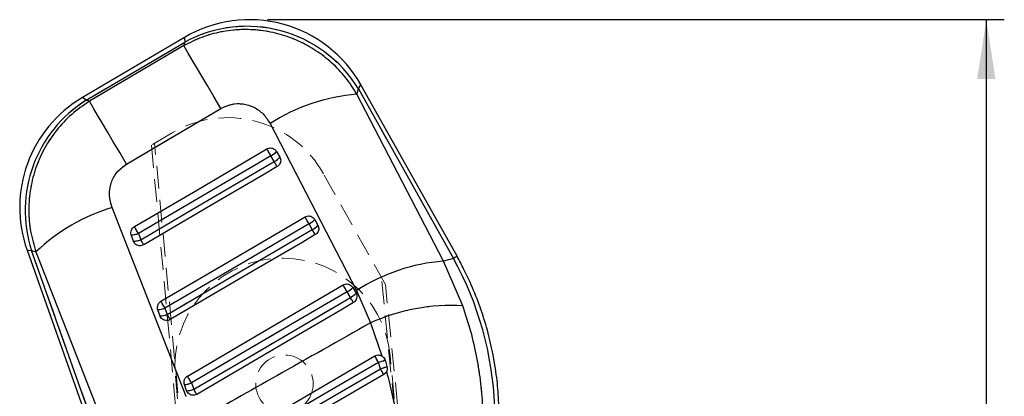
# Model space of a CAD drawing. Header units: millimetres. Extents: x 32 to 375, y 34 to 288.
# Tile 36 of 41: x 158 to 213, y 267 to 288. Entities that reach past the tile are written whole.
import ezdxf

# ---------------------------------------------------------------- set-up
doc = ezdxf.new("R2010")
doc.units = ezdxf.units.MM
doc.linetypes.add('HIDDEN', pattern=[1.905, 1.27, -0.635])
doc.layers.add('FORMATO', color=179, linetype='Continuous')
doc.styles.add('SLDTEXTSTYLE0', font='TXT', dxfattribs={"width": 0.75})
doc.dimstyles.new('SLDDIMSTYLE0', dxfattribs={"dimtxt": 3.5, "dimasz": 3.302, "dimexe": 0, "dimexo": 0.0625, "dimgap": 0.875, "dimtad": 1, "dimdec": 0, "dimrnd": 1e-09, "dimzin": 12, "dimdsep": 46, "dimtxsty": 'SLDTEXTSTYLE0', "dimsah": 1, "dimcen": 0.09, "dimadec": 0, "dimazin": 3, "dimtfac": 1, "dimtdec": 0, "dimtofl": 0, "dimtmove": 0, "dimatfit": 3, "dimfxl": 0, "dimfrac": 2, "dimtolj": 1, "dimtzin": 12, "dimarcsym": 0})

# ---------------------------------------------------------------- blocks, each defined once
blk = doc.blocks.new('_D')
at = {"layer": 'FORMATO'}
for p, q in [((171.726, 287.582), (212.719, 287.582)), ((211.719, 161.573), (211.719, 287.582)), ((202.334, 161.573), (212.719, 161.573))]:
    blk.add_line(p, q, dxfattribs=at)
for points in [[(211.719, 287.582), (211.211, 284.28), (212.227, 284.28)], [(211.719, 161.573), (212.227, 164.875), (211.211, 164.875)]]:
    blk.add_solid(points, dxfattribs=at)
at = {"layer": 'FORMATO', "insert": (207.207, 232.908), "char_height": 3.5, "attachment_point": 1, "rotation": 90, "style": 'SLDTEXTSTYLE0'}
blk.add_mtext('126', dxfattribs=at)

msp = doc.modelspace()

# ---------------------------------------------------------------- linework, layer by layer
at = {"color": 7, "linetype": 'Continuous', "lineweight": 25}
for p, q in [((167.116994, 286.596508), (161.437604, 283.247017)), ((161.642698, 283.099436), (167.125841, 286.333189)), ((167.072527, 286.135704), (161.817232, 283.036017)), ((167.125841, 286.333189), (167.072527, 286.135704)), ((182.270962, 274.404497), (176.925166, 283.948616)), ((176.705719, 283.431836), (176.785006, 283.725531)), ((181.517122, 274.135441), (176.705719, 283.431836)), ((176.785006, 283.725531), (182.069159, 274.291464)), ((161.817232, 283.036017), (161.642698, 283.099436)), ((163.881927, 279.537492), (169.137968, 282.635891)), ((171.872252, 281.79469), (176.68438, 272.499324)), ((172.098266, 279.681616), (171.919523, 280.00074)), ((172.233755, 280.240917), (172.412501, 279.921793)), ((174.218594, 275.895999), (174.03985, 276.215129)), ((174.354107, 276.455321), (174.532853, 276.136198)), ((164.27597, 275.24379), (164.151491, 275.594727)), ((164.548751, 275.680118), (164.673228, 275.329188)), ((158.350719, 274.751798), (162.217794, 263.84996)), ((162.435787, 263.927289), (158.602709, 274.733283)), ((158.602709, 274.733283), (158.844765, 274.645329)), ((158.844765, 274.645329), (162.971113, 264.117175)), ((182.069159, 274.291464), (181.517122, 274.135441)), ((182.597678, 271.650226), (181.517122, 274.135441)), ((176.33893, 272.110403), (176.160185, 272.429527)), ((176.47446, 272.669733), (176.653206, 272.35061)), ((176.68438, 272.499324), (177.452476, 270.694637)), ((165.752608, 271.080905), (165.628128, 271.431834)), ((166.025359, 271.517218), (166.149838, 271.166288)), ((177.452476, 270.694637), (178.09719, 268.855424)), ((178.006188, 268.146322), (177.906021, 268.499353)), ((178.269199, 268.633717), (178.374585, 268.267312)), ((167.501982, 267.354318), (167.626463, 267.003388)), ((167.229252, 266.918012), (167.104771, 267.268942))]:
    msp.add_line(p, q, dxfattribs=at)
at = {"color": 7, "linetype": 'HIDDEN', "lineweight": 18}
for p, q in [((161.642698, 283.099436), (167.125841, 286.333189)), ((167.072527, 286.135704), (161.817232, 283.036017)), ((167.125841, 286.333189), (167.072527, 286.135704)), ((176.705719, 283.431836), (176.785006, 283.725531)), ((181.517122, 274.135441), (176.705719, 283.431836)), ((176.785006, 283.725531), (182.069159, 274.291464)), ((161.817232, 283.036017), (161.642698, 283.099436)), ((163.881927, 279.537492), (169.137968, 282.635891)), ((171.872252, 281.79469), (176.68438, 272.499324)), ((166.426187, 281.280392), (165.273623, 280.599804)), ((165.273621, 280.599804), (170.228965, 226.990656)), ((170.432236, 226.969601), (165.448844, 280.70327)), ((172.098266, 279.681616), (171.919523, 280.00074)), ((178.288468, 272.831448), (174.839616, 279.006124)), ((174.218594, 275.895999), (174.03985, 276.215129)), ((164.548751, 275.680118), (164.673228, 275.329188)), ((162.435787, 263.927289), (158.602709, 274.733283)), ((158.602709, 274.733283), (158.844765, 274.645329)), ((158.844765, 274.645329), (162.971113, 264.117175)), ((182.069159, 274.291464), (181.517122, 274.135441)), ((182.597678, 271.650226), (181.517122, 274.135441)), ((182.609861, 228.148484), (178.059354, 273.24164)), ((182.805316, 228.208148), (178.28847, 272.831448)), ((176.33893, 272.110403), (176.160185, 272.429527)), ((176.68438, 272.499324), (177.452476, 270.694637)), ((166.025359, 271.517218), (166.149838, 271.166288)), ((177.452476, 270.694637), (178.09719, 268.855424)), ((178.006188, 268.146322), (177.906021, 268.499353)), ((181.898795, 234.275327), (178.548013, 268.881434)), ((166.603872, 267.724925), (169.954655, 233.118825)), ((167.501982, 267.354318), (167.626463, 267.003388))]:
    msp.add_line(p, q, dxfattribs=at)
at = {"color": 8, "linetype": 'Continuous', "lineweight": 25, "flags": 128}
for points in [[(167.116994, 286.596508), (167.11921, 286.530548), (167.125841, 286.333189)], [(176.785006, 283.725531), (176.890059, 283.892737), (176.925166, 283.948616), (176.925166, 283.948616)], [(161.642698, 283.099436), (161.488976, 283.210047), (161.437604, 283.247017), (161.437604, 283.247017)], [(158.350719, 274.751798), (158.413836, 274.747156), (158.602709, 274.733283)], [(182.270962, 274.404497), (182.270962, 274.404497), (182.258319, 274.397411), (182.220415, 274.376185), (182.157321, 274.340846), (182.069159, 274.291464)]]:
    msp.add_lwpolyline(points, dxfattribs=at)
at = {"color": 7, "linetype": 'HIDDEN', "lineweight": 18, "flags": 128}
for points in [[(167.125841, 286.333189), (167.11921, 286.530548), (167.116994, 286.596508), (167.116994, 286.596508)], [(169.137968, 282.635891), (168.761149, 283.274659), (168.403782, 283.880406), (168.074043, 284.439252), (167.779473, 284.938433), (167.526813, 285.366514), (167.321844, 285.713711), (167.16925, 285.972074), (167.072527, 286.135704)], [(176.925166, 283.948616), (176.890059, 283.892737), (176.785006, 283.725531)], [(161.437604, 283.247017), (161.488976, 283.210047), (161.642698, 283.099436)], [(163.881927, 279.537492), (163.50523, 280.176059), (163.147988, 280.78159), (162.81837, 281.340227), (162.523916, 281.839208), (162.271354, 282.267117), (162.066463, 282.61418), (161.913927, 282.872447), (161.817232, 283.036017)], [(171.919523, 280.00074), (171.219004, 279.590108), (168.416932, 277.947583), (164.548751, 275.680118)], [(171.919523, 280.00074), (171.886025, 280.057893), (171.852411, 280.115233), (171.819584, 280.171231), (171.78843, 280.224376), (171.759782, 280.273237), (171.734417, 280.316503), (171.713013, 280.35301), (171.696147, 280.38177)], [(164.673228, 275.329188), (165.373746, 275.73982), (168.175818, 277.382345), (172.098266, 279.681616)], [(172.26522, 279.396714), (172.260059, 279.405528), (172.249526, 279.423513), (172.233905, 279.450171), (172.213617, 279.484794), (172.189208, 279.526451), (172.161335, 279.574008), (172.130747, 279.626199), (172.098266, 279.681616)], [(167.208878, 266.594873), (163.566002, 275.886559), (163.081128, 277.122953)], [(174.03985, 276.215129), (173.33933, 275.804498), (170.53725, 274.161988), (166.025359, 271.517218)], [(174.03985, 276.215129), (174.006352, 276.272275), (173.972738, 276.329622), (173.939912, 276.385621), (173.908759, 276.438766), (173.880115, 276.487634), (173.854752, 276.5309), (173.833352, 276.567408), (173.816491, 276.596174)], [(164.548751, 275.680118), (164.515255, 275.737264), (164.48164, 275.794611), (164.448812, 275.85061), (164.417654, 275.903762), (164.389003, 275.952631), (164.363632, 275.995904), (164.342221, 276.032419), (164.325349, 276.061193)], [(166.149838, 271.166288), (166.850358, 271.576912), (169.652438, 273.21943), (174.218594, 275.895999)], [(174.385574, 275.611133), (174.380407, 275.619947), (174.36987, 275.637925), (174.354245, 275.664576), (174.333954, 275.699199), (174.309541, 275.740848), (174.281665, 275.788405), (174.251075, 275.840589), (174.218594, 275.895999)], [(164.840137, 275.044368), (164.834982, 275.053174), (164.824458, 275.071145), (164.808843, 275.097788), (164.788563, 275.132404), (164.764158, 275.174045), (164.736289, 275.221594), (164.705705, 275.273778), (164.673228, 275.329188)], [(158.602709, 274.733283), (158.413836, 274.747156), (158.350719, 274.751798), (158.350719, 274.751798)], [(182.069159, 274.291464), (182.157321, 274.340846), (182.220415, 274.376185), (182.258319, 274.397411), (182.270962, 274.404497)], [(176.160185, 272.429527), (176.126688, 272.48668), (176.093073, 272.54402), (176.060249, 272.600026), (176.029096, 272.653171), (176.000454, 272.702039), (175.975093, 272.745312), (175.953696, 272.78182), (175.936837, 272.810587)], [(176.160185, 272.429527), (175.459665, 272.018903), (172.657581, 270.376393), (167.501982, 267.354318)], [(166.025359, 271.517218), (165.991861, 271.574364), (165.958248, 271.631711), (165.925421, 271.68771), (165.894266, 271.740862), (165.865618, 271.78973), (165.840251, 271.833011), (165.818847, 271.869526), (165.801981, 271.898293)], [(167.626463, 267.003388), (168.326983, 267.414012), (171.129066, 269.056522), (176.33893, 272.110403)], [(176.505929, 271.825553), (176.500758, 271.834359), (176.490218, 271.852338), (176.474591, 271.878988), (176.454296, 271.913604), (176.429881, 271.955252), (176.402003, 272.00281), (176.371412, 272.054993), (176.33893, 272.110403)], [(166.316787, 270.881467), (166.311625, 270.890274), (166.301092, 270.908245), (166.285474, 270.934888), (166.265186, 270.969503), (166.240778, 271.011145), (166.212905, 271.058694), (166.182317, 271.110878), (166.149838, 271.166288)], [(177.906021, 268.499353), (177.205306, 268.089057), (174.402442, 266.447895), (168.916674, 263.23586)], [(169.023096, 262.886503), (169.723818, 263.296784), (172.526696, 264.937916), (178.006188, 268.146322)], [(167.501982, 267.354318), (167.468484, 267.411464), (167.434871, 267.468811), (167.402046, 267.524809), (167.370893, 267.577962), (167.342247, 267.62683), (167.316884, 267.670111), (167.295484, 267.706626), (167.278621, 267.7354)], [(167.793438, 266.718575), (167.788272, 266.727374), (167.777736, 266.745345), (167.762112, 266.771995), (167.74182, 266.806603), (167.717408, 266.848245), (167.689534, 266.895794), (167.658943, 266.947978), (167.626463, 267.003388)]]:
    msp.add_lwpolyline(points, dxfattribs=at)
at = {"color": 7, "linetype": 'Continuous', "lineweight": 25, "flags": 128}
for points in [[(169.137968, 282.635891), (168.761149, 283.274659), (168.403782, 283.880406), (168.074043, 284.439252), (167.779473, 284.938433), (167.526813, 285.366514), (167.321844, 285.713711), (167.16925, 285.972074), (167.072527, 286.135704)], [(163.881927, 279.537492), (163.50523, 280.176059), (163.147988, 280.78159), (162.81837, 281.340227), (162.523916, 281.839208), (162.271354, 282.267117), (162.066463, 282.61418), (161.913927, 282.872447), (161.817232, 283.036017)], [(164.325349, 276.061193), (165.025869, 276.471817), (167.827952, 278.114327), (171.696147, 280.38177)], [(171.919523, 280.00074), (171.219004, 279.590108), (168.416932, 277.947583), (164.548751, 275.680118)], [(171.919523, 280.00074), (171.886025, 280.057893), (171.852411, 280.115233), (171.819584, 280.171231), (171.78843, 280.224376), (171.759782, 280.273237), (171.734417, 280.316503), (171.713013, 280.35301), (171.696147, 280.38177)], [(164.673228, 275.329188), (165.373746, 275.73982), (168.175818, 277.382345), (172.098266, 279.681616)], [(172.26522, 279.396714), (171.564698, 278.98609), (168.762607, 277.343587), (164.840137, 275.044368)], [(172.26522, 279.396714), (172.260059, 279.405528), (172.249526, 279.423513), (172.233905, 279.450171), (172.213617, 279.484794), (172.189208, 279.526451), (172.161335, 279.574008), (172.130747, 279.626199), (172.098266, 279.681616)], [(167.208878, 266.594873), (163.566002, 275.886559), (163.081128, 277.122953)], [(165.801981, 271.898293), (166.502503, 272.308924), (169.304589, 273.951427), (173.816491, 276.596174)], [(174.03985, 276.215129), (173.33933, 275.804498), (170.53725, 274.161988), (166.025359, 271.517218)], [(174.03985, 276.215129), (174.006352, 276.272275), (173.972738, 276.329622), (173.939912, 276.385621), (173.908759, 276.438766), (173.880115, 276.487634), (173.854752, 276.5309), (173.833352, 276.567408), (173.816491, 276.596174)], [(164.548751, 275.680118), (164.515255, 275.737264), (164.48164, 275.794611), (164.448812, 275.85061), (164.417654, 275.903762), (164.389003, 275.952631), (164.363632, 275.995904), (164.342221, 276.032419), (164.325349, 276.061193)], [(166.149838, 271.166288), (166.850358, 271.576912), (169.652438, 273.21943), (174.218594, 275.895999)], [(174.385574, 275.611133), (173.685051, 275.200509), (170.882961, 273.558014), (166.316787, 270.881467)], [(174.385574, 275.611133), (174.380407, 275.619947), (174.36987, 275.637925), (174.354245, 275.664576), (174.333954, 275.699199), (174.309541, 275.740848), (174.281665, 275.788405), (174.251075, 275.840589), (174.218594, 275.895999)], [(164.840137, 275.044368), (164.834982, 275.053174), (164.824458, 275.071145), (164.808843, 275.097788), (164.788563, 275.132404), (164.764158, 275.174045), (164.736289, 275.221594), (164.705705, 275.273778), (164.673228, 275.329188)], [(167.278621, 267.7354), (167.979143, 268.146024), (170.781232, 269.788527), (175.936837, 272.810587)], [(176.160185, 272.429527), (176.126688, 272.48668), (176.093073, 272.54402), (176.060249, 272.600026), (176.029096, 272.653171), (176.000454, 272.702039), (175.975093, 272.745312), (175.953696, 272.78182), (175.936837, 272.810587)], [(176.160185, 272.429527), (175.459665, 272.018903), (172.657581, 270.376393), (167.501982, 267.354318)], [(166.025359, 271.517218), (165.991861, 271.574364), (165.958248, 271.631711), (165.925421, 271.68771), (165.894266, 271.740862), (165.865618, 271.78973), (165.840251, 271.833011), (165.818847, 271.869526), (165.801981, 271.898293)], [(167.626463, 267.003388), (168.326983, 267.414012), (171.129066, 269.056522), (176.33893, 272.110403)], [(176.505929, 271.825553), (175.805405, 271.414929), (173.003314, 269.772434), (167.793438, 266.718575)], [(176.505929, 271.825553), (176.500758, 271.834359), (176.490218, 271.852338), (176.474591, 271.878988), (176.454296, 271.913604), (176.429881, 271.955252), (176.402003, 272.00281), (176.371412, 272.054993), (176.33893, 272.110403)], [(166.316787, 270.881467), (166.311625, 270.890274), (166.301092, 270.908245), (166.285474, 270.934888), (166.265186, 270.969503), (166.240778, 271.011145), (166.212905, 271.058694), (166.182317, 271.110878), (166.149838, 271.166288)], [(168.707674, 263.591588), (169.397434, 263.995648), (172.199975, 265.637361), (177.69601, 268.856936)], [(177.906021, 268.499353), (177.205306, 268.089057), (174.402442, 266.447895), (168.916674, 263.23586)], [(169.023096, 262.886503), (169.723818, 263.296784), (172.526696, 264.937916), (178.006188, 268.146322)], [(167.501982, 267.354318), (167.468484, 267.411464), (167.434871, 267.468811), (167.402046, 267.524809), (167.370893, 267.577962), (167.342247, 267.62683), (167.316884, 267.670111), (167.295484, 267.706626), (167.278621, 267.7354)], [(178.194076, 267.824472), (177.498283, 267.416836), (174.695819, 265.774996), (169.212218, 262.562402)], [(167.793438, 266.718575), (167.788272, 266.727374), (167.777736, 266.745345), (167.762112, 266.771995), (167.74182, 266.806603), (167.717408, 266.848245), (167.689534, 266.895794), (167.658943, 266.947978), (167.626463, 267.003388)]]:
    msp.add_lwpolyline(points, dxfattribs=at)
at = {"color": 7, "linetype": 'HIDDEN', "lineweight": 18}
msp.add_circle((172.672318, 267.307836), 1.6, dxfattribs=at)
at = {"color": 7, "linetype": 'Continuous', "lineweight": 25}
for centre, radius, start, end in [((170.726312, 280.476549), 7.105, 29.1739844, 120.6030535), ((170.585547, 279.955128), 7.255979, 31.3072367, 118.4771064), ((165.046923, 277.127059), 7.105, 120.4732542, 199.5845003), ((177.518782, 273.077696), 10.386014, 94.4899643, 122.9335974), ((165.490414, 276.965907), 7.240518, 122.1010748, 197.9599058), ((171.516234, 280.854025), 0.943789, 295.2968295, 319.4866998), ((171.694939, 280.534963), 0.943861, 295.2973441, 319.4855297), ((166.152874, 267.010146), 10.569034, 106.8960631, 133.7461299), ((173.636514, 277.068514), 0.943898, 295.2968588, 319.4856765), ((173.815111, 276.749562), 0.944123, 295.3002918, 319.4836307), ((164.134473, 276.640669), 1.04608, 270.9321803, 293.3301595), ((164.258872, 276.290008), 1.046357, 270.9362772, 293.3282272), ((182.326729, 263.788535), 10.378533, 94.4740639, 122.9328467), ((175.756758, 273.283046), 0.944059, 295.298394, 319.4844581), ((175.935536, 272.963882), 0.944008, 295.2976229, 319.4850653), ((165.61109, 272.477813), 1.046117, 270.9331925, 293.3287489), ((165.735616, 272.126662), 1.045896, 270.930894, 293.3311577), ((181.957455, 260.767878), 10.901164, 86.6330952, 114.4095828), ((64.624875, 202.208916), 131.251819, 30.33553425, 30.51656171), ((177.374303, 270.494563), 2.064846, 284.9223601, 295.6832711), ((177.355157, 270.749969), 2.683807, 284.0387193, 292.3240234), ((111.911089, 229.345946), 76.642229, 30.13597471, 30.41458005), ((167.087737, 268.31489), 1.046087, 270.9330493, 293.3280519), ((167.212263, 267.963745), 1.045872, 270.9307086, 293.3303927)]:
    msp.add_arc(centre, radius, start, end, dxfattribs=at)
at = {"color": 7, "linetype": 'HIDDEN', "lineweight": 18}
for centre, radius, start, end in [((170.585547, 279.955128), 7.255979, 31.3072367, 118.4771064), ((177.518782, 273.077696), 10.386014, 94.4899643, 122.9335974), ((165.490414, 276.965907), 7.240518, 122.1010748, 197.9599058), ((169.522765, 276.036414), 6.09, 29.1854276, 120.5619088), ((171.516234, 280.854025), 0.943789, 295.2968295, 319.4866998), ((171.694939, 280.534963), 0.943861, 295.2973441, 319.4855297), ((166.152874, 267.010146), 10.569034, 106.8960631, 133.7461299), ((173.636514, 277.068514), 0.943898, 295.2968588, 319.4856765), ((173.815111, 276.749562), 0.944123, 295.3002918, 319.4836307), ((164.134473, 276.640669), 1.04608, 270.9321803, 293.3301595), ((164.258872, 276.290008), 1.046357, 270.9362772, 293.3282272), ((172.575942, 268.303181), 6, 5.5305005, 185.5305005), ((182.326729, 263.788535), 10.378533, 94.4740639, 122.9328467), ((175.756758, 273.283046), 0.944059, 295.298394, 319.4844581), ((175.935536, 272.963882), 0.944008, 295.2976229, 319.4850653), ((165.61109, 272.477813), 1.046117, 270.9331925, 293.3287489), ((165.735616, 272.126662), 1.045896, 270.930894, 293.3311577), ((181.957455, 260.767878), 10.901164, 86.6330952, 114.4095828), ((64.624875, 202.208916), 131.251819, 30.33553425, 30.51656171), ((177.374303, 270.494563), 2.064846, 284.9223601, 295.6832711), ((177.355157, 270.749969), 2.683807, 284.0387193, 292.3240234), ((111.911089, 229.345946), 76.642229, 30.13597471, 30.41458005), ((167.087737, 268.31489), 1.046087, 270.9330493, 293.3280519), ((167.212263, 267.963745), 1.045872, 270.9307086, 293.3303927)]:
    msp.add_arc(centre, radius, start, end, dxfattribs=at)
at = {"color": 7, "linetype": 'Continuous', "lineweight": 25}
msp.add_ellipse((166.143727, 265.398284), major_axis=(-5.010507, 17.727778), ratio=0.989570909, start_param=4.47568763, end_param=4.943875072, dxfattribs=at)
at = {"color": 7, "linetype": 'HIDDEN', "lineweight": 18}
msp.add_ellipse((166.143727, 265.398284), major_axis=(-5.010507, 17.727778), ratio=0.989570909, start_param=4.47568763, end_param=4.943875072, dxfattribs=at)
at = {"color": 7, "linetype": 'Continuous', "lineweight": 25}
for points, knots in [([(176.705719, 283.431836), (176.503556, 283.748436), (176.099235, 284.381627), (175.320592, 285.194212), (174.439964, 285.877453), (173.473153, 286.413157), (172.438721, 286.791063), (171.355088, 287.009613), (170.243148, 287.055218), (169.135454, 286.924916), (168.060484, 286.630845), (167.401848, 286.300752), (167.072527, 286.135704)], [0, 0, 0, 0, 0.1014337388, 0.2028650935, 0.3022120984, 0.4015560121, 0.5000796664, 0.5986013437, 0.69929831, 0.7999952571, 0.899996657, 1, 1, 1, 1]), ([(161.817232, 283.036017), (161.480245, 282.804447), (160.806275, 282.341312), (159.976868, 281.452583), (159.313964, 280.461371), (158.823039, 279.375061), (158.519021, 278.204087), (158.417811, 276.993579), (158.510718, 275.788971), (158.733415, 275.026547), (158.844765, 274.645329)], [0, 0, 0, 0, 0.127782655, 0.255563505, 0.377300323, 0.499038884, 0.62586134, 0.752687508, 0.876342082, 1, 1, 1, 1]), ([(169.137968, 282.635891), (169.331845, 282.726979), (169.719776, 282.909239), (170.370721, 282.921584), (170.980915, 282.731327), (171.518924, 282.352374), (171.752787, 281.983251), (171.872252, 281.79469)], [0, 0, 0, 0, 0.197325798, 0.394832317, 0.589881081, 0.790497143, 1, 1, 1, 1]), ([(171.696147, 280.38177), (171.734174, 280.399609), (171.812311, 280.436263), (171.945072, 280.440709), (172.07189, 280.403317), (172.17274, 280.332462), (172.215287, 280.268625), (172.233755, 280.240917)], [0, 0, 0, 0, 0.201077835, 0.413164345, 0.625249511, 0.837336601, 1, 1, 1, 1]), ([(172.412501, 279.921793), (172.427438, 279.888989), (172.460387, 279.816625), (172.465576, 279.69056), (172.428609, 279.563434), (172.357647, 279.460676), (172.293274, 279.416127), (172.26522, 279.396714)], [0, 0, 0, 0, 0.180206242, 0.397520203, 0.614839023, 0.832149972, 1, 1, 1, 1]), ([(163.081128, 277.122953), (163.016567, 277.347307), (162.887307, 277.796496), (162.995689, 278.492112), (163.319807, 279.121772), (163.691516, 279.396672), (163.881927, 279.537492)], [0, 0, 0, 0, 0.25341535, 0.507371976, 0.747645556, 1, 1, 1, 1]), ([(173.816491, 276.596174), (173.856731, 276.614815), (173.937211, 276.652097), (174.07238, 276.654207), (174.198486, 276.61461), (174.29609, 276.543324), (174.337037, 276.481213), (174.354107, 276.455321)], [0, 0, 0, 0, 0.212091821, 0.42418851, 0.636285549, 0.848380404, 1, 1, 1, 1]), ([(174.532853, 276.136198), (174.547788, 276.103398), (174.580736, 276.03104), (174.585929, 275.904982), (174.54896, 275.777858), (174.478005, 275.675095), (174.413629, 275.630547), (174.385574, 275.611133)], [0, 0, 0, 0, 0.180186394, 0.397506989, 0.6148191, 0.832144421, 1, 1, 1, 1]), ([(164.151491, 275.594727), (164.14983, 275.599611), (164.134252, 275.645408), (164.122419, 275.738696), (164.150487, 275.86812), (164.218514, 275.98409), (164.28991, 276.035616), (164.325349, 276.061193)], [0, 0, 0, 0, 0.029081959, 0.272679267, 0.51629703, 0.759902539, 1, 1, 1, 1]), ([(164.840137, 275.044368), (164.801325, 275.026237), (164.722348, 274.989344), (164.588894, 274.985781), (164.461722, 275.023677), (164.355145, 275.102165), (164.298998, 275.183854), (164.279733, 275.233995), (164.27597, 275.24379)], [0, 0, 0, 0, 0.185509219, 0.37748063, 0.569449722, 0.761421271, 0.953393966, 1, 1, 1, 1]), ([(184.602999, 266.069249), (184.579762, 266.491127), (184.531983, 267.358543), (184.342612, 268.660896), (184.060613, 269.969483), (183.682763, 271.253752), (183.211902, 272.506119), (182.732647, 273.555003), (182.395409, 274.175515), (182.270962, 274.404497)], [0, 0, 0, 0, 0.145044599, 0.298223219, 0.451357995, 0.604447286, 0.757495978, 0.910511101, 1, 1, 1, 1]), ([(175.936837, 272.810587), (175.937389, 272.810907), (175.975931, 272.83332), (176.060539, 272.865245), (176.194364, 272.868792), (176.320636, 272.828028), (176.417249, 272.756769), (176.45777, 272.695125), (176.47446, 272.669733)], [0, 0, 0, 0, 0.00307997, 0.215171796, 0.427261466, 0.639352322, 0.851448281, 1, 1, 1, 1]), ([(176.653206, 272.35061), (176.66814, 272.317813), (176.701088, 272.245456), (176.706282, 272.119403), (176.669318, 271.992279), (176.598358, 271.889521), (176.533984, 271.844969), (176.505929, 271.825553)], [0, 0, 0, 0, 0.180176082, 0.397500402, 0.614815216, 0.832131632, 1, 1, 1, 1]), ([(165.628128, 271.431834), (165.619702, 271.462682), (165.599828, 271.535442), (165.611355, 271.657032), (165.66516, 271.77852), (165.737368, 271.857081), (165.788213, 271.889511), (165.801981, 271.898293)], [0, 0, 0, 0, 0.179198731, 0.422665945, 0.666126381, 0.909588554, 1, 1, 1, 1]), ([(183.720425, 265.87689), (183.687735, 266.360564), (183.622359, 267.32789), (183.387977, 268.78202), (183.059969, 270.232136), (182.751774, 271.177533), (182.597678, 271.650226)], [0, 0, 0, 0, 0.24613116, 0.492251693, 0.746129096, 1, 1, 1, 1]), ([(166.316787, 270.881467), (166.277905, 270.863316), (166.198853, 270.826411), (166.065322, 270.822907), (165.938176, 270.860886), (165.831634, 270.939423), (165.775579, 271.021091), (165.756346, 271.071173), (165.752608, 271.080905)], [0, 0, 0, 0, 0.185815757, 0.377784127, 0.569756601, 0.761720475, 0.95369708, 1, 1, 1, 1]), ([(177.452476, 270.694637), (175.717189, 269.713506), (172.475961, 267.880915), (169.233391, 266.050702), (167.726826, 265.200348)], [0, 0, 0, 0, 0.535379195, 1, 1, 1, 1]), ([(177.69601, 268.856936), (177.734059, 268.874744), (177.812376, 268.911398), (177.945389, 268.915019), (178.041363, 268.887144), (178.088367, 268.860437), (178.09719, 268.855424)], [0, 0, 0, 0, 0.297630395, 0.612610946, 0.927282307, 1, 1, 1, 1]), ([(178.09719, 268.855424), (178.132431, 268.829201), (178.202906, 268.776761), (178.250829, 268.690656), (178.266697, 268.641471), (178.269199, 268.633717)], [0, 0, 0, 0, 0.457254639, 0.914436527, 1, 1, 1, 1]), ([(178.348648, 267.990843), (178.331214, 267.960655), (178.292513, 267.89364), (178.228986, 267.849002), (178.194076, 267.824472)], [0, 0, 0, 0, 0.450473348, 1, 1, 1, 1]), ([(178.374585, 268.267312), (178.381839, 268.226699), (178.396861, 268.142599), (178.374885, 268.047668), (178.352569, 267.999334), (178.348648, 267.990843)], [0, 0, 0, 0, 0.434977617, 0.900736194, 1, 1, 1, 1]), ([(178.348648, 267.990843), (178.461446, 267.553577), (178.687814, 266.676048), (178.839621, 265.784041), (178.915784, 265.336514)], [0, 0, 0, 0, 0.49829224, 1, 1, 1, 1]), ([(167.104771, 267.268942), (167.096336, 267.299837), (167.076457, 267.372644), (167.088037, 267.494279), (167.141884, 267.615749), (167.214088, 267.694247), (167.264894, 267.726646), (167.278621, 267.7354)], [0, 0, 0, 0, 0.179464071, 0.422925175, 0.66639493, 0.909862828, 1, 1, 1, 1]), ([(167.793438, 266.718575), (167.754554, 266.700419), (167.675502, 266.663507), (167.541966, 266.660018), (167.41482, 266.697993), (167.308276, 266.776531), (167.252219, 266.858197), (167.232988, 266.90828), (167.229252, 266.918012)], [0, 0, 0, 0, 0.185825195, 0.377792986, 0.569762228, 0.761724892, 0.953698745, 1, 1, 1, 1])]:
    msp.add_open_spline(points, degree=3, knots=knots, dxfattribs=at)
at = {"color": 7, "linetype": 'HIDDEN', "lineweight": 18}
for points, knots in [([(176.705719, 283.431836), (176.503556, 283.748436), (176.099235, 284.381627), (175.320592, 285.194212), (174.439964, 285.877453), (173.473153, 286.413157), (172.438721, 286.791063), (171.355088, 287.009613), (170.243148, 287.055218), (169.135454, 286.924916), (168.060484, 286.630845), (167.401848, 286.300752), (167.072527, 286.135704)], [0, 0, 0, 0, 0.1014337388, 0.2028650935, 0.3022120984, 0.4015560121, 0.5000796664, 0.5986013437, 0.69929831, 0.7999952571, 0.899996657, 1, 1, 1, 1]), ([(161.817232, 283.036017), (161.480245, 282.804447), (160.806275, 282.341312), (159.976868, 281.452583), (159.313964, 280.461371), (158.823039, 279.375061), (158.519021, 278.204087), (158.417811, 276.993579), (158.510718, 275.788971), (158.733415, 275.026547), (158.844765, 274.645329)], [0, 0, 0, 0, 0.127782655, 0.255563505, 0.377300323, 0.499038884, 0.62586134, 0.752687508, 0.876342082, 1, 1, 1, 1]), ([(169.137968, 282.635891), (169.331845, 282.726979), (169.719776, 282.909239), (170.370721, 282.921584), (170.980915, 282.731327), (171.518924, 282.352374), (171.752787, 281.983251), (171.872252, 281.79469)], [0, 0, 0, 0, 0.197325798, 0.394832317, 0.589881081, 0.790497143, 1, 1, 1, 1]), ([(163.081128, 277.122953), (163.016567, 277.347307), (162.887307, 277.796496), (162.995689, 278.492112), (163.319807, 279.121772), (163.691516, 279.396672), (163.881927, 279.537492)], [0, 0, 0, 0, 0.25341535, 0.507371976, 0.747645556, 1, 1, 1, 1]), ([(183.720425, 265.87689), (183.687735, 266.360564), (183.622359, 267.32789), (183.387977, 268.78202), (183.059969, 270.232136), (182.751774, 271.177533), (182.597678, 271.650226)], [0, 0, 0, 0, 0.24613116, 0.492251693, 0.746129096, 1, 1, 1, 1]), ([(177.452476, 270.694637), (175.717189, 269.713506), (172.475961, 267.880915), (169.233391, 266.050702), (167.726826, 265.200348)], [0, 0, 0, 0, 0.535379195, 1, 1, 1, 1]), ([(178.348648, 267.990843), (178.461446, 267.553577), (178.687814, 266.676048), (178.839621, 265.784041), (178.915784, 265.336514)], [0, 0, 0, 0, 0.49829224, 1, 1, 1, 1])]:
    msp.add_open_spline(points, degree=3, knots=knots, dxfattribs=at)

# ---------------------------------------------------------------- dimensions: what is measured, and where the dimension line sits
at = {"layer": 'FORMATO'}
dim = msp.add_linear_dim(base=(211.718711, 287.581549), p1=(201.333683, 161.573321), p2=(170.726312, 287.581549), angle=90, dimstyle='SLDDIMSTYLE0', dxfattribs=at)
dim.commit()
dim.dimension.update_dxf_attribs({"geometry": '_D', "text_midpoint": (211.718711, 236.787038), "dimtype": 160})

doc.saveas('drawing.dxf')
